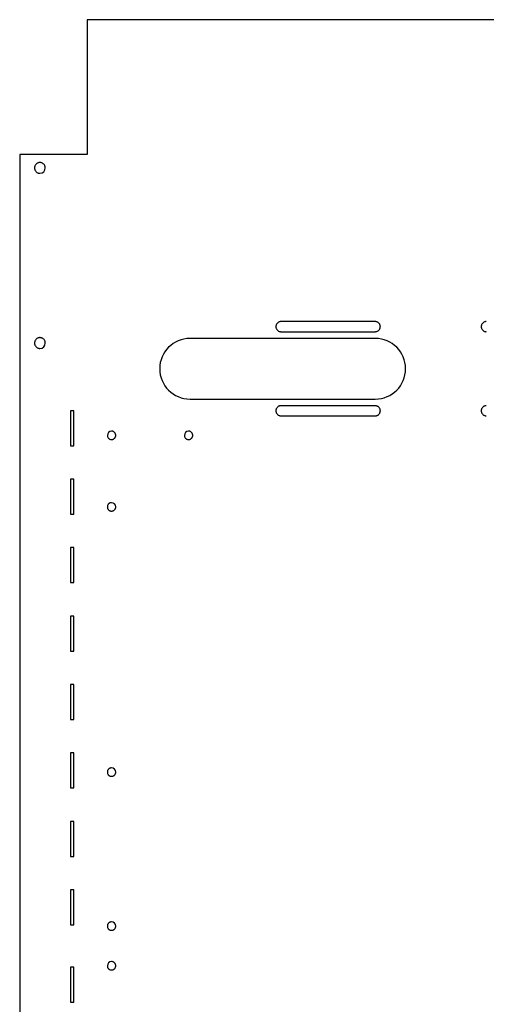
# Model space of a CAD drawing. Header units: millimetres. Extents: x 0 to 691, y 0 to 550.
# Tile 3 of 10: x 0 to 139, y 258 to 550. Entities that reach past the tile are written whole.
import ezdxf

# ---------------------------------------------------------------- set-up
doc = ezdxf.new("R2010")
doc.units = ezdxf.units.MM

msp = doc.modelspace()

# ---------------------------------------------------------------- linework, layer by layer
at = {"color": 7, "linetype": 'Continuous', "lineweight": 25}
for p, q in [((20, 550), (20, 510)), ((651, 550), (20, 550)), ((0, 510), (0, 0)), ((20, 510), (0, 510)), ((105.57, 460.37), (77.57, 460.37)), ((77.57, 457.37), (105.57, 457.37)), ((105.57, 455.37), (50.57, 455.37)), ((50.57, 437.37), (105.57, 437.37)), ((16.12, 433.9), (15.05, 433.9)), ((15.05, 433.9), (15.05, 423.52)), ((16.12, 423.52), (16.12, 433.9)), ((105.57, 435.38), (77.57, 435.38)), ((77.57, 432.38), (105.57, 432.38)), ((15.05, 423.52), (16.12, 423.52)), ((16.12, 413.58), (15.05, 413.58)), ((15.05, 413.58), (15.05, 403.2)), ((16.12, 403.2), (16.12, 413.58)), ((15.05, 403.2), (16.12, 403.2)), ((16.12, 393.26), (15.05, 393.26)), ((15.05, 393.26), (15.05, 382.88)), ((16.12, 382.88), (16.12, 393.26)), ((15.05, 382.88), (16.12, 382.88)), ((16.12, 372.94), (15.05, 372.94)), ((15.05, 372.94), (15.05, 362.56)), ((16.12, 362.56), (16.12, 372.94)), ((15.05, 362.56), (16.12, 362.56)), ((16.12, 352.62), (15.05, 352.62)), ((15.05, 352.62), (15.05, 342.24)), ((16.12, 342.24), (16.12, 352.62)), ((15.05, 342.24), (16.12, 342.24)), ((16.12, 332.3), (15.05, 332.3)), ((15.05, 332.3), (15.05, 321.92)), ((16.12, 321.92), (16.12, 332.3)), ((15.05, 321.92), (16.12, 321.92)), ((16.12, 311.98), (15.05, 311.98)), ((15.05, 311.98), (15.05, 301.6)), ((16.12, 301.6), (16.12, 311.98)), ((15.05, 301.6), (16.12, 301.6)), ((16.12, 291.66), (15.05, 291.66)), ((15.05, 291.66), (15.05, 281.28)), ((16.12, 281.28), (16.12, 291.66)), ((15.05, 281.28), (16.12, 281.28)), ((16.12, 268.72), (15.05, 268.72)), ((15.05, 268.72), (15.05, 258.34)), ((16.12, 258.34), (16.12, 268.72)), ((15.05, 258.34), (16.12, 258.34))]:
    msp.add_line(p, q, dxfattribs=at)
for centre, radius, start, end in [((6, 506), 1.6, 270, 0), ((6, 454), 1.6, 270, 0), ((50.57, 446.37), 9, 90, 270), ((105.57, 446.37), 9, 270, 90), ((27.27, 426.59), 1.25, 90, 180), ((50.13, 426.59), 1.25, 90, 180), ((27.27, 405.35), 1.25, 0, 90), ((27.27, 326.61), 1.25, 0, 90), ((27.27, 280.89), 1.25, 360, 90), ((27.27, 269.11), 1.25, 90, 180)]:
    msp.add_arc(centre, radius, start, end, dxfattribs=at)
for points, knots in [([(6, 507.6), (5.96, 507.6), (5.88, 507.6), (5.76, 507.58), (5.64, 507.56), (5.52, 507.53), (5.35, 507.47), (5.11, 507.35), (4.86, 507.14), (4.65, 506.88), (4.52, 506.63), (4.45, 506.4), (4.41, 506.2), (4.4, 506.07), (4.4, 506)], [0, 0, 0, 0, 0.04829, 0.096178, 0.143939, 0.19185, 0.240186, 0.370048, 0.500049, 0.629915, 0.759912, 0.840127, 0.919728, 1, 1, 1, 1]), ([(4.4, 506), (4.4, 505.96), (4.4, 505.88), (4.42, 505.76), (4.44, 505.64), (4.47, 505.52), (4.53, 505.35), (4.65, 505.12), (4.86, 504.86), (5.11, 504.65), (5.37, 504.52), (5.6, 504.45), (5.8, 504.41), (5.93, 504.4), (6, 504.4)], [0, 0, 0, 0, 0.048293, 0.096182, 0.143943, 0.191853, 0.240187, 0.370052, 0.500049, 0.629911, 0.759912, 0.840123, 0.919725, 1, 1, 1, 1]), ([(7.6, 506), (7.6, 506.04), (7.6, 506.12), (7.58, 506.24), (7.56, 506.36), (7.53, 506.48), (7.47, 506.65), (7.35, 506.88), (7.14, 507.14), (6.89, 507.35), (6.63, 507.48), (6.4, 507.55), (6.2, 507.59), (6.07, 507.6), (6, 507.6)], [0, 0, 0, 0, 0.048293, 0.096182, 0.143943, 0.191853, 0.240187, 0.370052, 0.500049, 0.629911, 0.759912, 0.840123, 0.919725, 1, 1, 1, 1]), ([(77.57, 460.37), (77.53, 460.37), (77.45, 460.37), (77.34, 460.35), (77.23, 460.33), (77.12, 460.3), (76.96, 460.24), (76.74, 460.13), (76.5, 459.94), (76.31, 459.7), (76.18, 459.46), (76.11, 459.24), (76.07, 459.06), (76.07, 458.93), (76.07, 458.87)], [0, 0, 0, 0, 0.048289, 0.096176, 0.143937, 0.191849, 0.240186, 0.370043, 0.500049, 0.62991, 0.759912, 0.840125, 0.919726, 1, 1, 1, 1]), ([(107.07, 458.87), (107.07, 458.91), (107.07, 458.98), (107.05, 459.1), (107.03, 459.21), (107, 459.32), (106.94, 459.48), (106.83, 459.7), (106.64, 459.94), (106.4, 460.13), (106.16, 460.26), (105.94, 460.33), (105.76, 460.36), (105.63, 460.37), (105.57, 460.37)], [0, 0, 0, 0, 0.048291, 0.09618, 0.143941, 0.191852, 0.240187, 0.370048, 0.500049, 0.629906, 0.759912, 0.840121, 0.919723, 1, 1, 1, 1]), ([(138.53, 460.37), (138.49, 460.37), (138.41, 460.37), (138.3, 460.35), (138.19, 460.33), (138.08, 460.3), (137.92, 460.24), (137.7, 460.13), (137.46, 459.94), (137.27, 459.7), (137.14, 459.46), (137.07, 459.24), (137.03, 459.06), (137.03, 458.93), (137.03, 458.87)], [0, 0, 0, 0, 0.048289, 0.096176, 0.143937, 0.191849, 0.240186, 0.370043, 0.500049, 0.62991, 0.759912, 0.840125, 0.919726, 1, 1, 1, 1]), ([(76.07, 458.87), (76.07, 458.83), (76.07, 458.76), (76.08, 458.64), (76.1, 458.53), (76.13, 458.42), (76.19, 458.26), (76.31, 458.04), (76.5, 457.8), (76.74, 457.61), (76.98, 457.48), (77.19, 457.41), (77.38, 457.38), (77.51, 457.37), (77.57, 457.37)], [0, 0, 0, 0, 0.048291, 0.09618, 0.143941, 0.191852, 0.240187, 0.370048, 0.500049, 0.629906, 0.759912, 0.840121, 0.919723, 1, 1, 1, 1]), ([(105.57, 457.37), (105.61, 457.37), (105.68, 457.37), (105.79, 457.38), (105.9, 457.41), (106.01, 457.44), (106.18, 457.49), (106.4, 457.61), (106.64, 457.8), (106.83, 458.04), (106.95, 458.28), (107.02, 458.5), (107.06, 458.68), (107.07, 458.81), (107.07, 458.87)], [0, 0, 0, 0, 0.048289, 0.096176, 0.143937, 0.191849, 0.240186, 0.370043, 0.500049, 0.62991, 0.759912, 0.840125, 0.919726, 1, 1, 1, 1]), ([(137.03, 458.87), (137.03, 458.83), (137.03, 458.76), (137.04, 458.64), (137.06, 458.53), (137.09, 458.42), (137.15, 458.26), (137.27, 458.04), (137.46, 457.8), (137.7, 457.61), (137.94, 457.48), (138.15, 457.41), (138.34, 457.38), (138.47, 457.37), (138.53, 457.37)], [0, 0, 0, 0, 0.048291, 0.09618, 0.143941, 0.191852, 0.240187, 0.370048, 0.500049, 0.629906, 0.759912, 0.840121, 0.919723, 1, 1, 1, 1]), ([(6, 455.6), (5.96, 455.6), (5.88, 455.6), (5.76, 455.58), (5.64, 455.56), (5.52, 455.53), (5.35, 455.47), (5.11, 455.35), (4.86, 455.14), (4.65, 454.88), (4.52, 454.63), (4.45, 454.4), (4.41, 454.2), (4.4, 454.07), (4.4, 454)], [0, 0, 0, 0, 0.0482902, 0.0961782, 0.1439392, 0.1918504, 0.2401865, 0.3700481, 0.5000492, 0.6299148, 0.7599118, 0.8401267, 0.9197283, 1, 1, 1, 1]), ([(4.4, 454), (4.4, 453.96), (4.4, 453.88), (4.42, 453.76), (4.44, 453.64), (4.47, 453.52), (4.53, 453.35), (4.65, 453.12), (4.86, 452.86), (5.11, 452.65), (5.37, 452.52), (5.6, 452.45), (5.8, 452.41), (5.93, 452.4), (6, 452.4)], [0, 0, 0, 0, 0.048293, 0.096182, 0.143943, 0.191853, 0.240187, 0.370052, 0.500049, 0.629911, 0.759912, 0.840123, 0.919725, 1, 1, 1, 1]), ([(7.6, 454), (7.6, 454.04), (7.6, 454.12), (7.58, 454.24), (7.56, 454.36), (7.53, 454.48), (7.47, 454.65), (7.35, 454.88), (7.14, 455.14), (6.89, 455.35), (6.63, 455.48), (6.4, 455.55), (6.2, 455.59), (6.07, 455.6), (6, 455.6)], [0, 0, 0, 0, 0.048293, 0.096182, 0.143943, 0.191853, 0.240187, 0.370052, 0.500049, 0.629911, 0.759912, 0.840123, 0.919725, 1, 1, 1, 1]), ([(77.57, 435.38), (77.53, 435.38), (77.45, 435.37), (77.34, 435.36), (77.23, 435.34), (77.12, 435.31), (76.96, 435.25), (76.74, 435.14), (76.5, 434.95), (76.31, 434.71), (76.18, 434.47), (76.11, 434.25), (76.07, 434.07), (76.07, 433.94), (76.07, 433.88)], [0, 0, 0, 0, 0.048289, 0.096176, 0.143937, 0.191849, 0.240186, 0.370043, 0.500049, 0.62991, 0.759912, 0.840125, 0.919726, 1, 1, 1, 1]), ([(76.07, 433.88), (76.07, 433.84), (76.07, 433.76), (76.08, 433.65), (76.1, 433.54), (76.13, 433.43), (76.19, 433.26), (76.31, 433.05), (76.5, 432.81), (76.74, 432.61), (76.98, 432.49), (77.19, 432.42), (77.38, 432.38), (77.51, 432.38), (77.57, 432.38)], [0, 0, 0, 0, 0.048291, 0.09618, 0.143941, 0.191852, 0.240187, 0.370048, 0.500049, 0.629906, 0.759912, 0.840121, 0.919723, 1, 1, 1, 1]), ([(107.07, 433.88), (107.07, 433.92), (107.07, 433.99), (107.05, 434.1), (107.03, 434.21), (107, 434.32), (106.94, 434.49), (106.83, 434.71), (106.64, 434.94), (106.4, 435.14), (106.16, 435.26), (105.94, 435.33), (105.76, 435.37), (105.63, 435.37), (105.57, 435.38)], [0, 0, 0, 0, 0.048291, 0.09618, 0.143941, 0.191852, 0.240187, 0.370048, 0.500049, 0.629906, 0.759912, 0.840121, 0.919723, 1, 1, 1, 1]), ([(105.57, 432.38), (105.61, 432.38), (105.68, 432.38), (105.79, 432.39), (105.9, 432.41), (106.01, 432.44), (106.18, 432.5), (106.4, 432.61), (106.64, 432.81), (106.83, 433.05), (106.95, 433.29), (107.02, 433.5), (107.06, 433.69), (107.07, 433.81), (107.07, 433.88)], [0, 0, 0, 0, 0.048289, 0.096176, 0.143937, 0.191849, 0.240186, 0.370043, 0.500049, 0.62991, 0.759912, 0.840125, 0.919726, 1, 1, 1, 1]), ([(138.53, 435.38), (138.49, 435.38), (138.41, 435.37), (138.3, 435.36), (138.19, 435.34), (138.08, 435.31), (137.92, 435.25), (137.7, 435.14), (137.46, 434.95), (137.27, 434.71), (137.14, 434.47), (137.07, 434.25), (137.03, 434.07), (137.03, 433.94), (137.03, 433.88)], [0, 0, 0, 0, 0.048289, 0.096176, 0.143937, 0.191849, 0.240186, 0.370043, 0.500049, 0.62991, 0.759912, 0.840125, 0.919726, 1, 1, 1, 1]), ([(137.03, 433.88), (137.03, 433.84), (137.03, 433.76), (137.04, 433.65), (137.06, 433.54), (137.09, 433.43), (137.15, 433.26), (137.27, 433.05), (137.46, 432.81), (137.7, 432.61), (137.94, 432.49), (138.15, 432.42), (138.34, 432.38), (138.47, 432.38), (138.53, 432.38)], [0, 0, 0, 0, 0.048291, 0.09618, 0.143941, 0.191852, 0.240187, 0.370048, 0.500049, 0.629906, 0.759912, 0.840121, 0.919723, 1, 1, 1, 1]), ([(28.52, 426.59), (28.52, 426.63), (28.52, 426.71), (28.5, 426.82), (28.47, 426.94), (28.42, 427.09), (28.32, 427.28), (28.16, 427.48), (27.96, 427.64), (27.74, 427.76), (27.5, 427.83), (27.35, 427.83), (27.27, 427.84)], [0, 0, 0, 0, 0.060291, 0.120064, 0.179857, 0.24021, 0.370087, 0.500132, 0.630004, 0.760055, 0.879981, 1, 1, 1, 1]), ([(51.38, 426.59), (51.38, 426.63), (51.38, 426.71), (51.36, 426.82), (51.33, 426.94), (51.28, 427.09), (51.18, 427.28), (51.02, 427.48), (50.82, 427.64), (50.6, 427.76), (50.36, 427.83), (50.21, 427.83), (50.13, 427.84)], [0, 0, 0, 0, 0.060291, 0.120064, 0.179857, 0.24021, 0.370087, 0.500132, 0.630004, 0.760055, 0.879981, 1, 1, 1, 1]), ([(26.02, 426.59), (26.02, 426.55), (26.02, 426.47), (26.04, 426.35), (26.07, 426.24), (26.12, 426.08), (26.22, 425.9), (26.38, 425.7), (26.58, 425.54), (26.8, 425.42), (27.03, 425.35), (27.19, 425.34), (27.27, 425.34)], [0, 0, 0, 0, 0.060291, 0.120064, 0.179857, 0.24021, 0.370087, 0.500132, 0.630004, 0.760055, 0.879981, 1, 1, 1, 1]), ([(27.27, 425.34), (27.31, 425.34), (27.39, 425.34), (27.5, 425.36), (27.62, 425.39), (27.77, 425.44), (27.96, 425.54), (28.16, 425.7), (28.32, 425.9), (28.43, 426.12), (28.51, 426.35), (28.51, 426.51), (28.52, 426.59)], [0, 0, 0, 0, 0.060288, 0.120059, 0.179853, 0.240209, 0.370082, 0.500132, 0.630009, 0.760055, 0.879986, 1, 1, 1, 1]), ([(48.88, 426.59), (48.88, 426.55), (48.88, 426.47), (48.9, 426.35), (48.93, 426.24), (48.98, 426.08), (49.08, 425.9), (49.24, 425.7), (49.44, 425.54), (49.66, 425.42), (49.89, 425.35), (50.05, 425.34), (50.13, 425.34)], [0, 0, 0, 0, 0.060291, 0.120064, 0.179857, 0.24021, 0.370087, 0.500132, 0.630004, 0.760055, 0.879981, 1, 1, 1, 1]), ([(50.13, 425.34), (50.17, 425.34), (50.25, 425.34), (50.36, 425.36), (50.48, 425.39), (50.63, 425.44), (50.82, 425.54), (51.02, 425.7), (51.18, 425.9), (51.29, 426.12), (51.37, 426.35), (51.37, 426.51), (51.38, 426.59)], [0, 0, 0, 0, 0.060288, 0.120059, 0.179853, 0.240209, 0.370082, 0.500132, 0.630009, 0.760055, 0.879986, 1, 1, 1, 1]), ([(27.27, 406.6), (27.23, 406.6), (27.15, 406.6), (27.03, 406.58), (26.92, 406.55), (26.76, 406.5), (26.58, 406.4), (26.38, 406.24), (26.22, 406.04), (26.1, 405.82), (26.03, 405.59), (26.02, 405.43), (26.02, 405.35)], [0, 0, 0, 0, 0.060288, 0.120059, 0.179853, 0.240209, 0.370082, 0.500132, 0.630009, 0.760055, 0.879986, 1, 1, 1, 1]), ([(26.02, 405.35), (26.02, 405.31), (26.02, 405.23), (26.04, 405.12), (26.07, 405), (26.12, 404.85), (26.22, 404.66), (26.38, 404.46), (26.58, 404.3), (26.8, 404.18), (27.03, 404.11), (27.19, 404.11), (27.27, 404.1)], [0, 0, 0, 0, 0.060291, 0.120064, 0.179857, 0.24021, 0.370087, 0.500132, 0.630004, 0.760055, 0.879981, 1, 1, 1, 1]), ([(27.27, 404.1), (27.31, 404.1), (27.39, 404.1), (27.5, 404.12), (27.62, 404.15), (27.77, 404.2), (27.96, 404.3), (28.16, 404.46), (28.32, 404.66), (28.43, 404.88), (28.51, 405.12), (28.51, 405.27), (28.52, 405.35)], [0, 0, 0, 0, 0.060288, 0.120059, 0.179853, 0.240209, 0.370082, 0.500132, 0.630009, 0.760055, 0.879986, 1, 1, 1, 1]), ([(27.27, 327.86), (27.23, 327.86), (27.15, 327.86), (27.03, 327.84), (26.92, 327.81), (26.76, 327.76), (26.58, 327.66), (26.38, 327.5), (26.22, 327.3), (26.1, 327.08), (26.03, 326.85), (26.02, 326.69), (26.02, 326.61)], [0, 0, 0, 0, 0.060288, 0.120059, 0.179853, 0.240209, 0.370082, 0.500132, 0.630009, 0.760055, 0.879986, 1, 1, 1, 1]), ([(26.02, 326.61), (26.02, 326.57), (26.02, 326.49), (26.04, 326.38), (26.07, 326.26), (26.12, 326.11), (26.22, 325.92), (26.38, 325.72), (26.58, 325.56), (26.8, 325.44), (27.03, 325.37), (27.19, 325.37), (27.27, 325.36)], [0, 0, 0, 0, 0.060291, 0.120064, 0.179857, 0.24021, 0.370087, 0.500132, 0.630004, 0.760055, 0.879981, 1, 1, 1, 1]), ([(27.27, 325.36), (27.31, 325.36), (27.39, 325.36), (27.5, 325.38), (27.62, 325.41), (27.77, 325.46), (27.96, 325.56), (28.16, 325.72), (28.32, 325.92), (28.43, 326.14), (28.51, 326.38), (28.51, 326.53), (28.52, 326.61)], [0, 0, 0, 0, 0.060288, 0.120059, 0.179853, 0.240209, 0.370082, 0.500132, 0.630009, 0.760055, 0.879986, 1, 1, 1, 1]), ([(27.27, 282.14), (27.23, 282.14), (27.15, 282.14), (27.03, 282.12), (26.92, 282.09), (26.76, 282.04), (26.58, 281.94), (26.38, 281.78), (26.22, 281.58), (26.1, 281.36), (26.03, 281.13), (26.02, 280.97), (26.02, 280.89)], [0, 0, 0, 0, 0.060288, 0.120059, 0.179853, 0.240209, 0.370082, 0.500132, 0.630009, 0.760055, 0.879986, 1, 1, 1, 1]), ([(26.02, 280.89), (26.02, 280.85), (26.02, 280.77), (26.04, 280.66), (26.07, 280.54), (26.12, 280.39), (26.22, 280.2), (26.38, 280), (26.58, 279.84), (26.8, 279.72), (27.03, 279.65), (27.19, 279.65), (27.27, 279.64)], [0, 0, 0, 0, 0.060291, 0.120064, 0.179857, 0.24021, 0.370087, 0.500132, 0.630004, 0.760055, 0.879981, 1, 1, 1, 1]), ([(27.27, 279.64), (27.31, 279.64), (27.39, 279.64), (27.5, 279.66), (27.62, 279.69), (27.77, 279.74), (27.96, 279.84), (28.16, 280), (28.32, 280.2), (28.43, 280.42), (28.51, 280.66), (28.51, 280.81), (28.52, 280.89)], [0, 0, 0, 0, 0.060288, 0.120059, 0.179853, 0.240209, 0.370082, 0.500132, 0.630009, 0.760055, 0.879986, 1, 1, 1, 1]), ([(26.02, 269.11), (26.02, 269.07), (26.02, 268.99), (26.04, 268.87), (26.07, 268.76), (26.12, 268.6), (26.22, 268.42), (26.38, 268.22), (26.58, 268.06), (26.8, 267.94), (27.03, 267.87), (27.19, 267.86), (27.27, 267.86)], [0, 0, 0, 0, 0.060291, 0.120064, 0.179857, 0.24021, 0.370087, 0.500132, 0.630004, 0.760055, 0.879981, 1, 1, 1, 1]), ([(28.52, 269.11), (28.52, 269.15), (28.52, 269.23), (28.5, 269.34), (28.47, 269.46), (28.42, 269.61), (28.32, 269.8), (28.16, 270), (27.96, 270.16), (27.74, 270.28), (27.5, 270.35), (27.35, 270.35), (27.27, 270.36)], [0, 0, 0, 0, 0.060291, 0.120064, 0.179857, 0.24021, 0.370087, 0.500132, 0.630004, 0.760055, 0.879981, 1, 1, 1, 1]), ([(27.27, 267.86), (27.31, 267.86), (27.39, 267.86), (27.5, 267.88), (27.62, 267.91), (27.77, 267.96), (27.96, 268.06), (28.16, 268.22), (28.32, 268.42), (28.43, 268.64), (28.51, 268.87), (28.51, 269.03), (28.52, 269.11)], [0, 0, 0, 0, 0.060288, 0.120059, 0.179853, 0.240209, 0.370082, 0.500132, 0.630009, 0.760055, 0.879986, 1, 1, 1, 1])]:
    msp.add_open_spline(points, degree=3, knots=knots, dxfattribs=at)

doc.saveas('drawing.dxf')
